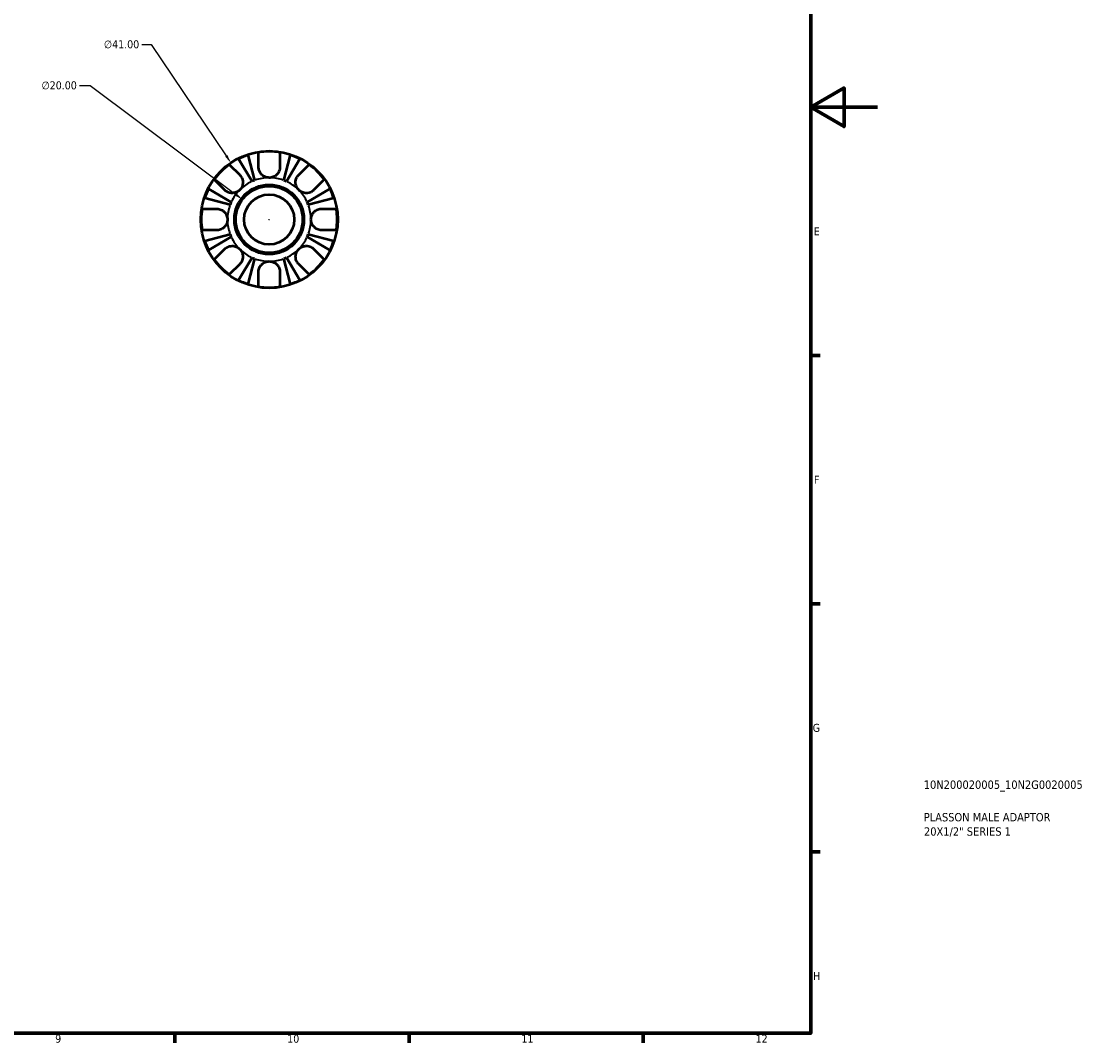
# Model space of a CAD drawing. Header units: millimetres. Extents: x -48 to 904, y -21 to 594.
# Tile 5 of 6: x 585 to 904, y 17 to 323. Entities that reach past the tile are written whole.
import ezdxf

# ---------------------------------------------------------------- set-up
doc = ezdxf.new("R2010")
doc.units = ezdxf.units.MM
for name, color, linetype, lineweight in [('Border (ANSI)', 7, 'Continuous', 70), ('Dimension (ANSI)', 7, 'Continuous', 25), ('Title (ISO)', 7, 'Continuous', 50), ('Visible (ANSI)', 7, 'Continuous', 50), ('Visible Narrow (ANSI)', 7, 'Continuous', 35)]:
    doc.layers.add(name, color=color, linetype=linetype, lineweight=lineweight)
doc.styles.add('Note Text (ANSI)', font='tahoma.ttf')
doc.styles.add('Note Text (ISO)', font='tahoma.ttf')
doc.dimstyles.new('Default - mm (ANSI)', dxfattribs={"dimtxt": 2.4, "dimasz": 2.5, "dimexe": 3.175, "dimexo": 1.6002, "dimgap": 0.8, "dimtad": 0, "dimtoh": 1, "dimrnd": 1e-08, "dimzin": 4, "dimdsep": 46, "dimtxsty": 'Note Text (ANSI)', "dimcen": 0.09, "dimdle": 10, "dimclrd": 256, "dimclre": 256, "dimclrt": 5, "dimadec": 1, "dimazin": 1, "dimtfac": 1.27, "dimtofl": 0, "dimtmove": 0, "dimatfit": 3, "dimfxl": 1, "dimtolj": 1, "dimtzin": 4, "dimlwd": -1, "dimlwe": -1, "dimarcsym": 0})

# ---------------------------------------------------------------- blocks, each defined once
blk = doc.blocks.new('Borders Default Border')
at = {"layer": 'Border (ANSI)'}
for p, q in [((821, 222.75), (823.8, 222.75)), ((821, 148.5), (823.8, 148.5)), ((821, 74.25), (823.8, 74.25)), ((630.75, 20), (630.75, 17.2)), ((700.83, 20), (700.83, 17.2)), ((770.92, 20), (770.92, 17.2))]:
    blk.add_line(p, q, dxfattribs=at)
at = {"layer": 'Border (ANSI)', "flags": 128}
for points in [[(20, 20), (20, 574), (821, 574), (821, 20), (20, 20)], [(841, 297), (821, 297), (831, 302.77), (831, 291.23), (821, 297)]]:
    blk.add_lwpolyline(points, dxfattribs=at)
at = {"layer": 'Border (ANSI)', "color": 5, "true_color": 0x0000ff, "char_height": 2.4, "attachment_point": 7, "style": 'Note Text (ANSI)'}
for s, insert in [('E', (821.91, 258.68)), ('F', (821.98, 184.43)), ('G', (821.6, 110.13)), ('H', (821.73, 35.93)), ('9', (594.92, 17.15)), ('10', (664.35, 17.15)), ('11', (734.43, 17.2)), ('12', (804.52, 17.2))]:
    blk.add_mtext(s, dxfattribs=dict(at, insert=insert))
blk = doc.blocks.new('Title Blocks ISO')
at = {"layer": 'Title (ISO)', "color": 232, "true_color": 0xca0064, "style": 'Note Text (ISO)'}
for tag, p in [('PART_NUMBER_001', (33.84, 73.13)), ('DESCRIPTION_001', (33.84, 63.4)), ('DESCRIPTION_002', (33.91, 59.12))]:
    blk.add_attdef(tag, p, '', height=2.5, dxfattribs=at)
blk = doc.blocks.new('*D11')
at = {"layer": 'Defpoints', "color": 0, "transparency": 16777216}
for p in [(650.95, 269.41), (666.98, 257.44)]:
    blk.add_point(p, dxfattribs=at)
at = {"layer": 'Dimension (ANSI)', "transparency": 16777216}
for p, q in [((602.17, 303.47), (605.34, 303.47)), ((605.34, 303.47), (648.95, 270.91)), ((658.88, 263.43), (659.06, 263.43)), ((658.97, 263.34), (658.97, 263.52))]:
    blk.add_line(p, q, dxfattribs=at)
blk.add_solid([(649.2, 271.24), (648.7, 270.57), (650.95, 269.41)], dxfattribs=at)
at = {"layer": 'Dimension (ANSI)', "color": 5, "transparency": 16777216, "insert": (590.82, 304.77), "char_height": 2.4, "attachment_point": 1, "style": 'Note Text (ANSI)'}
blk.add_mtext('\\A1;∅20.00', dxfattribs=at)
blk = doc.blocks.new('*D12')
at = {"layer": 'Defpoints', "color": 0, "transparency": 16777216}
for p in [(647.49, 280.41), (670.44, 246.44)]:
    blk.add_point(p, dxfattribs=at)
at = {"layer": 'Dimension (ANSI)', "transparency": 16777216}
for p, q in [((620.84, 315.76), (623.61, 315.76)), ((623.61, 315.76), (646.09, 282.49)), ((658.88, 263.43), (659.06, 263.43)), ((658.97, 263.34), (658.97, 263.52))]:
    blk.add_line(p, q, dxfattribs=at)
blk.add_solid([(646.44, 282.72), (645.75, 282.25), (647.49, 280.41)], dxfattribs=at)
at = {"layer": 'Dimension (ANSI)', "color": 5, "transparency": 16777216, "insert": (609.49, 317.05), "char_height": 2.4, "attachment_point": 1, "style": 'Note Text (ANSI)'}
blk.add_mtext('\\A1;∅41.00', dxfattribs=at)

msp = doc.modelspace()

# ---------------------------------------------------------------- linework, layer by layer
at = {"layer": 'Visible (ANSI)'}
for p, q in [((653.816, 274.817), (649.824, 281.595)), ((652.586, 282.739), (654.555, 275.123)), ((655.767, 279.127), (655.767, 283.512)), ((662.167, 283.512), (662.167, 279.127)), ((663.378, 275.123), (665.348, 282.739)), ((668.11, 281.595), (664.117, 274.817)), ((647.027, 279.892), (650.128, 276.792)), ((667.805, 276.792), (670.906, 279.892)), ((645.602, 272.266), (642.502, 275.367)), ((675.432, 275.367), (672.331, 272.266)), ((640.799, 272.57), (647.577, 268.578)), ((670.356, 268.578), (677.134, 272.57)), ((647.271, 267.839), (639.655, 269.808)), ((678.278, 269.808), (670.662, 267.839)), ((638.882, 266.627), (643.267, 266.627)), ((674.667, 266.627), (679.052, 266.627)), ((643.267, 260.227), (638.882, 260.227)), ((639.655, 257.046), (647.271, 259.016)), ((647.577, 258.277), (640.799, 254.284)), ((677.134, 254.284), (670.356, 258.277)), ((670.662, 259.016), (678.278, 257.046)), ((679.052, 260.227), (674.667, 260.227)), ((642.502, 251.488), (645.602, 254.589)), ((649.824, 245.26), (653.816, 252.038)), ((664.117, 252.038), (668.11, 245.26)), ((672.331, 254.589), (675.432, 251.488)), ((650.128, 250.063), (647.027, 246.962)), ((654.555, 251.732), (652.586, 244.116)), ((665.348, 244.116), (663.378, 251.732)), ((670.906, 246.962), (667.805, 250.063)), ((655.767, 243.342), (655.767, 247.727)), ((662.167, 247.727), (662.167, 243.342))]:
    msp.add_line(p, q, dxfattribs=at)
for radius in [20.5, 10.41, 10, 7.5]:
    msp.add_circle((658.967, 263.427), radius, dxfattribs=at)
for radius, start, end in [(20.338, 80.94758, 99.05242), (20.338, 108.28521, 116.71479), (20.338, 63.28521, 71.71479), (20.338, 125.94758, 144.05242), (20.338, 35.94758, 54.05242), (12.5, 110.66622, 114.33378), (12.5, 65.66622, 69.33378), (20.338, 153.28521, 161.71479), (20.338, 18.28521, 26.71479), (12.5, 155.66622, 159.33378), (12.5, 20.66622, 24.33378), (20.338, 170.94758, 189.05242), (20.338, 350.94758, 9.05242), (12.5, 200.66622, 204.33378), (12.5, 335.66622, 339.33378), (20.338, 198.28521, 206.71479), (20.338, 333.28521, 341.71479), (12.5, 245.66622, 249.33378), (12.5, 290.66622, 294.33378), (20.338, 215.94758, 234.05242), (20.338, 305.94758, 324.05242), (20.338, 243.28521, 251.71479), (20.338, 260.94758, 279.05242), (20.338, 288.28521, 296.71479)]:
    msp.add_arc((658.967, 263.427), radius, start, end, dxfattribs=at)
for points, knots in [([(658.967, 275.927), (658.735, 275.927), (658.503, 275.953), (658.03, 276.057), (657.789, 276.141), (657.192, 276.433), (656.862, 276.683), (656.404, 277.191), (656.249, 277.416), (656.045, 277.811), (655.978, 277.972), (655.875, 278.288), (655.837, 278.442), (655.781, 278.774), (655.767, 278.952), (655.767, 279.127)], [0, 0, 0, 0, 0.06960453, 0.06960453, 0.14559569, 0.14559569, 0.26884906, 0.26884906, 0.35168426, 0.35168426, 0.40551291, 0.40551291, 0.45571277, 0.45571277, 0.51333093, 0.51333093, 0.51333093, 0.51333093]), ([(662.167, 279.127), (662.167, 279.094), (662.166, 279.06), (662.159, 278.846), (662.138, 278.663), (662.069, 278.328), (662.026, 278.176), (661.908, 277.853), (661.829, 277.684), (661.58, 277.256), (661.388, 277.011), (660.88, 276.533), (660.553, 276.322), (659.807, 276.011), (659.389, 275.927), (658.967, 275.927)], [-0.51941856, -0.51941856, -0.51941856, -0.51941856, -0.50814121, -0.50814121, -0.44746114, -0.44746114, -0.39689748, -0.39689748, -0.33842903, -0.33842903, -0.24344262, -0.24344262, -0.12683785, -0.12683785, 0, 0, 0, 0]), ([(650.128, 276.792), (650.227, 276.692), (650.321, 276.585), (650.533, 276.307), (650.644, 276.13), (650.828, 275.755), (650.902, 275.558), (651.032, 275.074), (651.069, 274.783), (651.06, 274.085), (650.978, 273.685), (650.663, 272.92), (650.427, 272.565), (650.128, 272.266)], [-0.51605321, -0.51605321, -0.51605321, -0.51605321, -0.46927389, -0.46927389, -0.40272959, -0.40272959, -0.33754407, -0.33754407, -0.24860938, -0.24860938, -0.12674173, -0.12674173, 0, 0, 0, 0]), ([(667.805, 272.266), (667.658, 272.414), (667.525, 272.575), (667.285, 272.934), (667.181, 273.131), (666.971, 273.656), (666.895, 273.991), (666.855, 274.647), (666.882, 274.96), (667.003, 275.474), (667.074, 275.677), (667.25, 276.059), (667.354, 276.236), (667.574, 276.541), (667.686, 276.672), (667.805, 276.792)], [0, 0, 0, 0, 0.0626039, 0.0626039, 0.12946018, 0.12946018, 0.23227607, 0.23227607, 0.32766079, 0.32766079, 0.39439512, 0.39439512, 0.45981717, 0.45981717, 0.51643089, 0.51643089, 0.51643089, 0.51643089]), ([(650.128, 272.266), (649.98, 272.119), (649.819, 271.986), (649.46, 271.746), (649.263, 271.642), (648.738, 271.431), (648.403, 271.356), (647.747, 271.316), (647.434, 271.343), (646.92, 271.464), (646.717, 271.535), (646.335, 271.711), (646.158, 271.815), (645.853, 272.034), (645.722, 272.146), (645.602, 272.266)], [0, 0, 0, 0, 0.0626039, 0.0626039, 0.12946018, 0.12946018, 0.23227607, 0.23227607, 0.32766079, 0.32766079, 0.39439512, 0.39439512, 0.45981717, 0.45981717, 0.51643089, 0.51643089, 0.51643089, 0.51643089]), ([(672.331, 272.266), (672.231, 272.167), (672.124, 272.073), (671.847, 271.861), (671.67, 271.75), (671.294, 271.566), (671.098, 271.492), (670.613, 271.362), (670.322, 271.325), (669.624, 271.334), (669.224, 271.416), (668.459, 271.731), (668.104, 271.967), (667.805, 272.266)], [-0.51605321, -0.51605321, -0.51605321, -0.51605321, -0.46927389, -0.46927389, -0.40272959, -0.40272959, -0.33754407, -0.33754407, -0.24860938, -0.24860938, -0.12674173, -0.12674173, 0, 0, 0, 0]), ([(643.267, 266.627), (643.403, 266.627), (643.54, 266.619), (643.885, 266.574), (644.091, 266.527), (644.493, 266.391), (644.686, 266.303), (645.121, 266.051), (645.352, 265.872), (645.839, 265.373), (646.065, 265.032), (646.383, 264.268), (646.467, 263.85), (646.467, 263.427)], [-0.5159245, -0.5159245, -0.5159245, -0.5159245, -0.47074715, -0.47074715, -0.40311077, -0.40311077, -0.33740557, -0.33740557, -0.24866964, -0.24866964, -0.12673966, -0.12673966, 0, 0, 0, 0]), ([(671.467, 263.427), (671.467, 263.832), (671.543, 264.232), (671.819, 264.928), (671.997, 265.225), (672.429, 265.738), (672.673, 265.951), (673.13, 266.243), (673.326, 266.341), (673.725, 266.493), (673.924, 266.547), (674.307, 266.612), (674.488, 266.627), (674.667, 266.627)], [-2.21111993, -2.21111993, -2.21111993, -2.21111993, -2.0898399, -2.0898399, -1.98614814, -1.98614814, -1.88775858, -1.88775858, -1.81973063, -1.81973063, -1.75376732, -1.75376732, -1.69399568, -1.69399568, -1.69399568, -1.69399568]), ([(646.467, 263.427), (646.467, 263.023), (646.39, 262.623), (646.114, 261.927), (645.936, 261.629), (645.505, 261.117), (645.26, 260.904), (644.803, 260.612), (644.607, 260.514), (644.209, 260.362), (644.009, 260.308), (643.627, 260.242), (643.445, 260.227), (643.267, 260.227)], [-2.21111993, -2.21111993, -2.21111993, -2.21111993, -2.0898399, -2.0898399, -1.98614814, -1.98614814, -1.88775858, -1.88775858, -1.81973063, -1.81973063, -1.75376732, -1.75376732, -1.69399568, -1.69399568, -1.69399568, -1.69399568]), ([(674.667, 260.227), (674.531, 260.227), (674.393, 260.236), (674.049, 260.281), (673.842, 260.328), (673.441, 260.464), (673.248, 260.551), (672.813, 260.803), (672.581, 260.982), (672.094, 261.482), (671.869, 261.823), (671.55, 262.587), (671.467, 263.005), (671.467, 263.427)], [-0.5159245, -0.5159245, -0.5159245, -0.5159245, -0.47074715, -0.47074715, -0.40311077, -0.40311077, -0.33740557, -0.33740557, -0.24866964, -0.24866964, -0.12673966, -0.12673966, 0, 0, 0, 0]), ([(645.602, 254.589), (645.702, 254.688), (645.809, 254.782), (646.087, 254.994), (646.264, 255.104), (646.639, 255.289), (646.836, 255.363), (647.32, 255.492), (647.611, 255.529), (648.309, 255.52), (648.709, 255.439), (649.474, 255.124), (649.829, 254.887), (650.128, 254.589)], [-0.51605321, -0.51605321, -0.51605321, -0.51605321, -0.46927389, -0.46927389, -0.40272959, -0.40272959, -0.33754407, -0.33754407, -0.24860938, -0.24860938, -0.12674173, -0.12674173, 0, 0, 0, 0]), ([(667.805, 254.589), (667.953, 254.736), (668.115, 254.869), (668.473, 255.109), (668.671, 255.213), (669.195, 255.423), (669.531, 255.499), (670.186, 255.539), (670.5, 255.512), (671.014, 255.391), (671.217, 255.32), (671.598, 255.144), (671.775, 255.04), (672.08, 254.82), (672.211, 254.708), (672.331, 254.589)], [0, 0, 0, 0, 0.0626039, 0.0626039, 0.12946018, 0.12946018, 0.23227607, 0.23227607, 0.32766079, 0.32766079, 0.39439512, 0.39439512, 0.45981717, 0.45981717, 0.51643089, 0.51643089, 0.51643089, 0.51643089]), ([(650.128, 254.589), (650.275, 254.441), (650.408, 254.279), (650.648, 253.921), (650.752, 253.723), (650.963, 253.199), (651.038, 252.864), (651.078, 252.208), (651.051, 251.894), (650.93, 251.38), (650.859, 251.177), (650.683, 250.796), (650.579, 250.619), (650.36, 250.314), (650.248, 250.183), (650.128, 250.063)], [0, 0, 0, 0, 0.0626039, 0.0626039, 0.12946018, 0.12946018, 0.23227607, 0.23227607, 0.32766079, 0.32766079, 0.39439512, 0.39439512, 0.45981717, 0.45981717, 0.51643089, 0.51643089, 0.51643089, 0.51643089]), ([(667.805, 250.063), (667.706, 250.163), (667.612, 250.27), (667.4, 250.547), (667.29, 250.724), (667.105, 251.1), (667.031, 251.296), (666.902, 251.781), (666.865, 252.072), (666.874, 252.77), (666.955, 253.17), (667.27, 253.935), (667.507, 254.29), (667.805, 254.589)], [-0.51605321, -0.51605321, -0.51605321, -0.51605321, -0.46927389, -0.46927389, -0.40272959, -0.40272959, -0.33754407, -0.33754407, -0.24860938, -0.24860938, -0.12674173, -0.12674173, 0, 0, 0, 0]), ([(655.767, 247.727), (655.767, 247.863), (655.775, 248.001), (655.82, 248.346), (655.867, 248.552), (656.004, 248.954), (656.091, 249.146), (656.343, 249.581), (656.522, 249.813), (657.021, 250.3), (657.362, 250.526), (658.126, 250.844), (658.544, 250.927), (658.967, 250.927)], [-0.5159245, -0.5159245, -0.5159245, -0.5159245, -0.47074715, -0.47074715, -0.40311077, -0.40311077, -0.33740557, -0.33740557, -0.24866964, -0.24866964, -0.12673966, -0.12673966, 0, 0, 0, 0]), ([(658.967, 250.927), (659.371, 250.927), (659.771, 250.851), (660.467, 250.575), (660.765, 250.397), (661.277, 249.965), (661.49, 249.721), (661.782, 249.264), (661.881, 249.068), (662.032, 248.669), (662.086, 248.47), (662.152, 248.087), (662.167, 247.906), (662.167, 247.727)], [-2.21111993, -2.21111993, -2.21111993, -2.21111993, -2.0898399, -2.0898399, -1.98614814, -1.98614814, -1.88775858, -1.88775858, -1.81973063, -1.81973063, -1.75376732, -1.75376732, -1.69399568, -1.69399568, -1.69399568, -1.69399568])]:
    msp.add_open_spline(points, degree=3, knots=knots, dxfattribs=at)
at = {"layer": 'Visible Narrow (ANSI)'}
for start, end in [(115.36709, 133.96669), (91.03331, 109.63291), (70.36709, 88.96669), (46.03331, 64.63291), (136.03331, 154.63291), (25.36709, 43.96669), (160.36709, 178.96669), (1.03331, 19.63291), (181.03331, 199.63291), (340.36709, 358.96669), (205.36709, 223.96669), (316.03331, 334.63291), (226.03331, 244.63291), (295.36709, 313.96669), (250.36709, 268.96669), (271.03331, 289.63291)]:
    msp.add_arc((658.967, 263.427), 12.5, start, end, dxfattribs=at)

# ---------------------------------------------------------------- block references
msp.add_blockref('Borders Default Border', (0, 0))
msp.add_blockref('Title Blocks ISO', (821, 20)).add_auto_attribs({'PART_NUMBER_001': '10N200020005_10N2G0020005', 'DESCRIPTION_001': 'PLASSON MALE ADAPTOR', 'DESCRIPTION_002': '20X1/2" SERIES 1'})

# ---------------------------------------------------------------- dimensions: what is measured, and where the dimension line sits
at = {"layer": 'Dimension (ANSI)'}
for p1, p2, picture, middle in [((670.442, 246.44), (647.491, 280.415), '*D12', (614.767, 315.76)), ((666.979, 257.444), (650.954, 269.411), '*D11', (596.094, 303.473))]:
    dim = msp.add_diameter_dim_2p(p1=p1, p2=p2, dimstyle='Default - mm (ANSI)', override={"dimgap": 0.8, "dimtih": 1, "dimdec": 2, "dimlfac": 1, "dimtol": 0, "dimlim": 0, "dimtp": 0, "dimtm": 0, "dimtdec": 2}, dxfattribs=at)
    dim.commit()
    dim.dimension.update_dxf_attribs({"geometry": picture, "text_midpoint": middle, "dimtype": 163})

doc.saveas('drawing.dxf')
